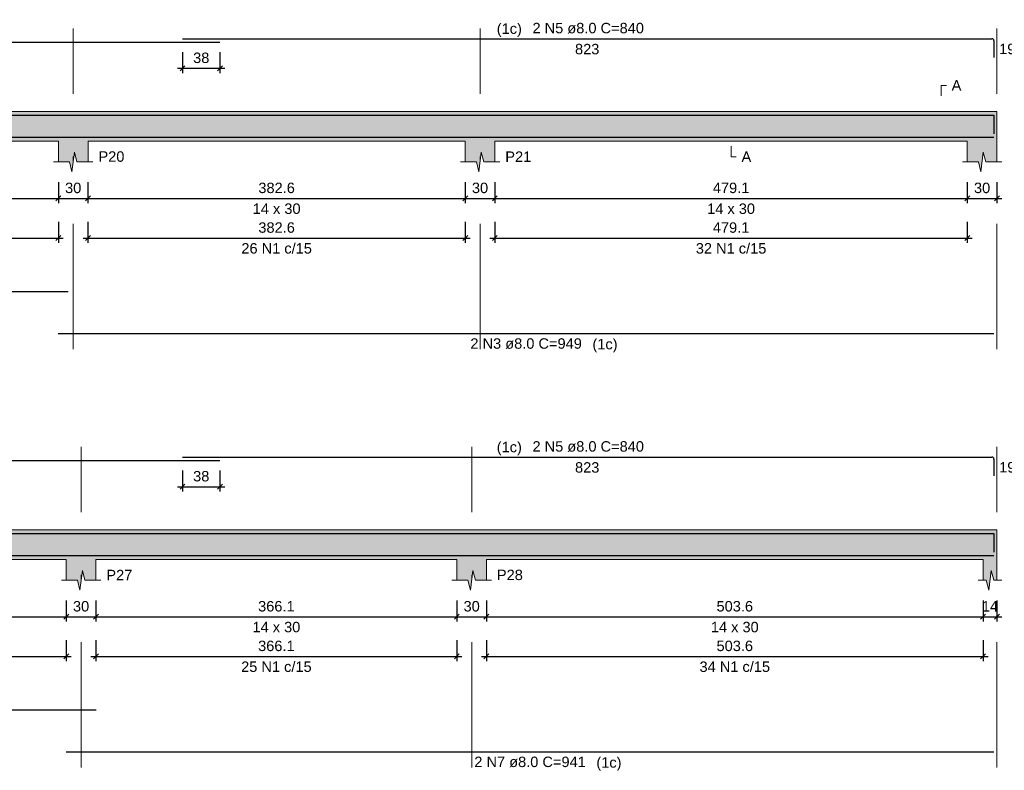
# Model space of a CAD drawing. Header units: millimetres. Extents: x 1852 to 2571, y -668 to -390.
# Tile 70 of 84: x 2524 to 2544, y -529 to -514. Entities that reach past the tile are written whole.
import ezdxf

# ---------------------------------------------------------------- set-up
doc = ezdxf.new("R2010")
doc.units = ezdxf.units.MM
doc.linetypes.add('DASHDOT', pattern=[25.4, 12.7, -6.35, 0, -6.35])
for name, color, linetype, lineweight in [('Descrição da armadura', 7, 'Continuous', 5), ('DT-Barras na forma', 1, 'Continuous', 30), ('DT-Barras rebatidas', 1, 'Continuous', 30), ('DT-Cotas', 9, 'Continuous', 5), ('DT-Forma', 5, 'Continuous', 5), ('DT-Hachura forma vigas', 252, 'Continuous', 5), ('DT-Pontilhado', 9, 'DASHDOT', 5), ('DT-Textos', 7, 'Continuous', 5), ('Textos armaduras', 7, 'Continuous', 5)]:
    doc.layers.add(name, color=color, linetype=linetype, lineweight=lineweight)
doc.styles.add('ARIAL', font='arial.ttf')
doc.styles.get("Standard").update_dxf_attribs({"font": 'arial.ttf'})
doc.dimstyles.new('UM_50.000000', dxfattribs={"dimtxt": 0.18, "dimasz": 0.1, "dimexe": 0.1, "dimexo": 0.2, "dimgap": 0, "dimtad": 1, "dimtih": 1, "dimtoh": 1, "dimdec": 1, "dimlfac": 50, "dimzin": 0, "dimdsep": 46, "dimtxsty": 'Standard', "dimcen": 0.09, "dimdle": 0.1, "dimadec": 1, "dimazin": 2, "dimtfac": 1, "dimtdec": 4, "dimtofl": 0, "dimtmove": 0, "dimatfit": 3, "dimfxl": 1, "dimtolj": 1, "dimarcsym": 0})

# ---------------------------------------------------------------- blocks, each defined once
blk = doc.blocks.new('_Oblique')
at = {"color": 0, "linetype": 'ByBlock', "lineweight": -2}
blk.add_line((-0.5, -0.5), (0.5, 0.5), dxfattribs=at)
blk = doc.blocks.new('*D1386')
at = {"layer": 'DT-Cotas', "color": 0, "lineweight": -2, "transparency": 16777216}
for p, q in [((2516.127, -516.913), (2516.127, -517.342)), ((2524.909, -516.913), (2524.909, -517.342)), ((2516.027, -517.242), (2525.009, -517.242))]:
    blk.add_line(p, q, dxfattribs=at)
at = {"layer": 'DT-Cotas', "color": 0, "lineweight": -2, "transparency": 16777216, "xscale": 0.1, "yscale": 0.1, "zscale": 0.1, "rotation": 180}
blk.add_blockref('_Oblique', (2516.127, -517.242), dxfattribs=at)
at = {"layer": 'DT-Cotas', "color": 0, "lineweight": -2, "transparency": 16777216, "xscale": 0.1, "yscale": 0.1, "zscale": 0.1}
blk.add_blockref('_Oblique', (2524.909, -517.242), dxfattribs=at)
at = {"layer": 'DT-Cotas', "color": 7, "transparency": 16777216, "insert": (2520.518, -517.03), "char_height": 0.2118, "attachment_point": 5, "rotation": 0.0057, "style": 'ARIAL'}
blk.add_mtext('\\A1;439.1', dxfattribs=at)
blk = doc.blocks.new('*D1387')
at = {"layer": 'DT-Cotas', "color": 0, "lineweight": -2, "transparency": 16777216}
for p, q in [((2524.909, -516.913), (2524.909, -517.342)), ((2525.509, -516.913), (2525.509, -517.342)), ((2524.809, -517.242), (2525.609, -517.242))]:
    blk.add_line(p, q, dxfattribs=at)
at = {"layer": 'DT-Cotas', "color": 0, "lineweight": -2, "transparency": 16777216, "xscale": 0.1, "yscale": 0.1, "zscale": 0.1, "rotation": 180}
blk.add_blockref('_Oblique', (2524.909, -517.242), dxfattribs=at)
at = {"layer": 'DT-Cotas', "color": 0, "lineweight": -2, "transparency": 16777216, "xscale": 0.1, "yscale": 0.1, "zscale": 0.1}
blk.add_blockref('_Oblique', (2525.509, -517.242), dxfattribs=at)
at = {"layer": 'DT-Cotas', "color": 7, "transparency": 16777216, "insert": (2525.209, -517.03), "char_height": 0.2118, "attachment_point": 5, "rotation": 0.0057, "style": 'ARIAL'}
blk.add_mtext('\\A1;30', dxfattribs=at)
blk = doc.blocks.new('*D1388')
at = {"layer": 'DT-Cotas', "color": 0, "lineweight": -2, "transparency": 16777216}
for p, q in [((2525.509, -516.913), (2525.509, -517.342)), ((2533.161, -516.913), (2533.161, -517.342)), ((2525.409, -517.242), (2533.261, -517.242))]:
    blk.add_line(p, q, dxfattribs=at)
at = {"layer": 'DT-Cotas', "color": 0, "lineweight": -2, "transparency": 16777216, "xscale": 0.1, "yscale": 0.1, "zscale": 0.1, "rotation": 180}
blk.add_blockref('_Oblique', (2525.509, -517.242), dxfattribs=at)
at = {"layer": 'DT-Cotas', "color": 0, "lineweight": -2, "transparency": 16777216, "xscale": 0.1, "yscale": 0.1, "zscale": 0.1}
blk.add_blockref('_Oblique', (2533.161, -517.242), dxfattribs=at)
at = {"layer": 'DT-Cotas', "color": 7, "transparency": 16777216, "insert": (2529.335, -517.03), "char_height": 0.2118, "attachment_point": 5, "rotation": 0.0057, "style": 'ARIAL'}
blk.add_mtext('\\A1;382.6', dxfattribs=at)
blk = doc.blocks.new('*D1389')
at = {"layer": 'DT-Cotas', "color": 0, "lineweight": -2, "transparency": 16777216}
for p, q in [((2533.161, -516.913), (2533.161, -517.342)), ((2533.761, -516.913), (2533.761, -517.342)), ((2533.061, -517.242), (2533.861, -517.242))]:
    blk.add_line(p, q, dxfattribs=at)
at = {"layer": 'DT-Cotas', "color": 0, "lineweight": -2, "transparency": 16777216, "xscale": 0.1, "yscale": 0.1, "zscale": 0.1, "rotation": 180}
blk.add_blockref('_Oblique', (2533.161, -517.242), dxfattribs=at)
at = {"layer": 'DT-Cotas', "color": 0, "lineweight": -2, "transparency": 16777216, "xscale": 0.1, "yscale": 0.1, "zscale": 0.1}
blk.add_blockref('_Oblique', (2533.761, -517.242), dxfattribs=at)
at = {"layer": 'DT-Cotas', "color": 7, "transparency": 16777216, "insert": (2533.461, -517.03), "char_height": 0.2118, "attachment_point": 5, "rotation": 0.0057, "style": 'ARIAL'}
blk.add_mtext('\\A1;30', dxfattribs=at)
blk = doc.blocks.new('*D1390')
at = {"layer": 'DT-Cotas', "color": 0, "lineweight": -2, "transparency": 16777216}
for p, q in [((2533.761, -516.913), (2533.761, -517.342)), ((2543.344, -516.913), (2543.344, -517.342)), ((2533.661, -517.242), (2543.444, -517.242))]:
    blk.add_line(p, q, dxfattribs=at)
at = {"layer": 'DT-Cotas', "color": 0, "lineweight": -2, "transparency": 16777216, "xscale": 0.1, "yscale": 0.1, "zscale": 0.1, "rotation": 180}
blk.add_blockref('_Oblique', (2533.761, -517.242), dxfattribs=at)
at = {"layer": 'DT-Cotas', "color": 0, "lineweight": -2, "transparency": 16777216, "xscale": 0.1, "yscale": 0.1, "zscale": 0.1}
blk.add_blockref('_Oblique', (2543.344, -517.242), dxfattribs=at)
at = {"layer": 'DT-Cotas', "color": 7, "transparency": 16777216, "insert": (2538.553, -517.03), "char_height": 0.2118, "attachment_point": 5, "rotation": 0.0057, "style": 'ARIAL'}
blk.add_mtext('\\A1;479.1', dxfattribs=at)
blk = doc.blocks.new('*D1391')
at = {"layer": 'DT-Cotas', "color": 0, "lineweight": -2, "transparency": 16777216}
for p, q in [((2543.344, -516.913), (2543.344, -517.342)), ((2543.944, -516.913), (2543.944, -517.342)), ((2543.244, -517.242), (2544.044, -517.242))]:
    blk.add_line(p, q, dxfattribs=at)
at = {"layer": 'DT-Cotas', "color": 0, "lineweight": -2, "transparency": 16777216, "xscale": 0.1, "yscale": 0.1, "zscale": 0.1, "rotation": 180}
blk.add_blockref('_Oblique', (2543.344, -517.242), dxfattribs=at)
at = {"layer": 'DT-Cotas', "color": 0, "lineweight": -2, "transparency": 16777216, "xscale": 0.1, "yscale": 0.1, "zscale": 0.1}
blk.add_blockref('_Oblique', (2543.944, -517.242), dxfattribs=at)
at = {"layer": 'DT-Cotas', "color": 7, "transparency": 16777216, "insert": (2543.644, -517.03), "char_height": 0.2118, "attachment_point": 5, "rotation": 0.0057, "style": 'ARIAL'}
blk.add_mtext('\\A1;30', dxfattribs=at)
blk = doc.blocks.new('*D1393')
at = {"layer": 'DT-Cotas', "color": 0, "lineweight": -2, "transparency": 16777216}
for p, q in [((2516.127, -517.718), (2516.127, -518.147)), ((2524.909, -517.718), (2524.909, -518.147)), ((2516.027, -518.047), (2525.009, -518.047))]:
    blk.add_line(p, q, dxfattribs=at)
at = {"layer": 'DT-Cotas', "color": 0, "lineweight": -2, "transparency": 16777216, "xscale": 0.1, "yscale": 0.1, "zscale": 0.1, "rotation": 180}
blk.add_blockref('_Oblique', (2516.127, -518.047), dxfattribs=at)
at = {"layer": 'DT-Cotas', "color": 0, "lineweight": -2, "transparency": 16777216, "xscale": 0.1, "yscale": 0.1, "zscale": 0.1}
blk.add_blockref('_Oblique', (2524.909, -518.047), dxfattribs=at)
at = {"layer": 'DT-Cotas', "color": 7, "transparency": 16777216, "insert": (2520.518, -517.835), "char_height": 0.2118, "attachment_point": 5, "rotation": 0.0057, "style": 'ARIAL'}
blk.add_mtext('\\A1;439.1', dxfattribs=at)
blk = doc.blocks.new('*D1394')
at = {"layer": 'DT-Cotas', "color": 0, "lineweight": -2, "transparency": 16777216}
for p, q in [((2525.509, -517.718), (2525.509, -518.147)), ((2533.161, -517.718), (2533.161, -518.147)), ((2525.409, -518.047), (2533.261, -518.047))]:
    blk.add_line(p, q, dxfattribs=at)
at = {"layer": 'DT-Cotas', "color": 0, "lineweight": -2, "transparency": 16777216, "xscale": 0.1, "yscale": 0.1, "zscale": 0.1, "rotation": 180}
blk.add_blockref('_Oblique', (2525.509, -518.047), dxfattribs=at)
at = {"layer": 'DT-Cotas', "color": 0, "lineweight": -2, "transparency": 16777216, "xscale": 0.1, "yscale": 0.1, "zscale": 0.1}
blk.add_blockref('_Oblique', (2533.161, -518.047), dxfattribs=at)
at = {"layer": 'DT-Cotas', "color": 7, "transparency": 16777216, "insert": (2529.335, -517.835), "char_height": 0.2118, "attachment_point": 5, "rotation": 0.0057, "style": 'ARIAL'}
blk.add_mtext('\\A1;382.6', dxfattribs=at)
blk = doc.blocks.new('*D1395')
at = {"layer": 'DT-Cotas', "color": 0, "lineweight": -2, "transparency": 16777216}
for p, q in [((2533.761, -517.718), (2533.761, -518.147)), ((2543.344, -517.718), (2543.344, -518.147)), ((2533.661, -518.047), (2543.444, -518.047))]:
    blk.add_line(p, q, dxfattribs=at)
at = {"layer": 'DT-Cotas', "color": 0, "lineweight": -2, "transparency": 16777216, "xscale": 0.1, "yscale": 0.1, "zscale": 0.1, "rotation": 180}
blk.add_blockref('_Oblique', (2533.761, -518.047), dxfattribs=at)
at = {"layer": 'DT-Cotas', "color": 0, "lineweight": -2, "transparency": 16777216, "xscale": 0.1, "yscale": 0.1, "zscale": 0.1}
blk.add_blockref('_Oblique', (2543.344, -518.047), dxfattribs=at)
at = {"layer": 'DT-Cotas', "color": 7, "transparency": 16777216, "insert": (2538.553, -517.835), "char_height": 0.2118, "attachment_point": 5, "rotation": 0.0057, "style": 'ARIAL'}
blk.add_mtext('\\A1;479.1', dxfattribs=at)
blk = doc.blocks.new('*D1396')
at = {"layer": 'DT-Cotas', "color": 0, "lineweight": -2, "transparency": 16777216}
for p, q in [((2527.426, -514.273), (2527.426, -514.702)), ((2528.186, -514.273), (2528.186, -514.702)), ((2527.326, -514.602), (2528.286, -514.602))]:
    blk.add_line(p, q, dxfattribs=at)
at = {"layer": 'DT-Cotas', "color": 0, "lineweight": -2, "transparency": 16777216, "xscale": 0.1, "yscale": 0.1, "zscale": 0.1, "rotation": 180}
blk.add_blockref('_Oblique', (2527.426, -514.602), dxfattribs=at)
at = {"layer": 'DT-Cotas', "color": 0, "lineweight": -2, "transparency": 16777216, "xscale": 0.1, "yscale": 0.1, "zscale": 0.1}
blk.add_blockref('_Oblique', (2528.186, -514.602), dxfattribs=at)
at = {"layer": 'DT-Cotas', "color": 7, "transparency": 16777216, "insert": (2527.806, -514.39), "char_height": 0.2118, "attachment_point": 5, "rotation": 0.0057, "style": 'ARIAL'}
blk.add_mtext('\\A1;38', dxfattribs=at)
blk = doc.blocks.new('*D1411')
at = {"layer": 'DT-Cotas', "color": 0, "lineweight": -2, "transparency": 16777216}
for p, q in [((2516.127, -525.404), (2516.127, -525.833)), ((2525.069, -525.404), (2525.069, -525.833)), ((2516.027, -525.733), (2525.169, -525.733))]:
    blk.add_line(p, q, dxfattribs=at)
at = {"layer": 'DT-Cotas', "color": 0, "lineweight": -2, "transparency": 16777216, "xscale": 0.1, "yscale": 0.1, "zscale": 0.1, "rotation": 180}
blk.add_blockref('_Oblique', (2516.127, -525.733), dxfattribs=at)
at = {"layer": 'DT-Cotas', "color": 0, "lineweight": -2, "transparency": 16777216, "xscale": 0.1, "yscale": 0.1, "zscale": 0.1}
blk.add_blockref('_Oblique', (2525.069, -525.733), dxfattribs=at)
at = {"layer": 'DT-Cotas', "color": 7, "transparency": 16777216, "insert": (2520.598, -525.522), "char_height": 0.2118, "attachment_point": 5, "rotation": 0.0057, "style": 'ARIAL'}
blk.add_mtext('\\A1;447.1', dxfattribs=at)
blk = doc.blocks.new('*D1412')
at = {"layer": 'DT-Cotas', "color": 0, "lineweight": -2, "transparency": 16777216}
for p, q in [((2525.069, -525.404), (2525.069, -525.833)), ((2525.669, -525.404), (2525.669, -525.833)), ((2524.969, -525.733), (2525.769, -525.733))]:
    blk.add_line(p, q, dxfattribs=at)
at = {"layer": 'DT-Cotas', "color": 0, "lineweight": -2, "transparency": 16777216, "xscale": 0.1, "yscale": 0.1, "zscale": 0.1, "rotation": 180}
blk.add_blockref('_Oblique', (2525.069, -525.733), dxfattribs=at)
at = {"layer": 'DT-Cotas', "color": 0, "lineweight": -2, "transparency": 16777216, "xscale": 0.1, "yscale": 0.1, "zscale": 0.1}
blk.add_blockref('_Oblique', (2525.669, -525.733), dxfattribs=at)
at = {"layer": 'DT-Cotas', "color": 7, "transparency": 16777216, "insert": (2525.369, -525.522), "char_height": 0.2118, "attachment_point": 5, "rotation": 0.0057, "style": 'ARIAL'}
blk.add_mtext('\\A1;30', dxfattribs=at)
blk = doc.blocks.new('*D1413')
at = {"layer": 'DT-Cotas', "color": 0, "lineweight": -2, "transparency": 16777216}
for p, q in [((2525.669, -525.404), (2525.669, -525.833)), ((2532.991, -525.404), (2532.991, -525.833)), ((2525.569, -525.733), (2533.091, -525.733))]:
    blk.add_line(p, q, dxfattribs=at)
at = {"layer": 'DT-Cotas', "color": 0, "lineweight": -2, "transparency": 16777216, "xscale": 0.1, "yscale": 0.1, "zscale": 0.1, "rotation": 180}
blk.add_blockref('_Oblique', (2525.669, -525.733), dxfattribs=at)
at = {"layer": 'DT-Cotas', "color": 0, "lineweight": -2, "transparency": 16777216, "xscale": 0.1, "yscale": 0.1, "zscale": 0.1}
blk.add_blockref('_Oblique', (2532.991, -525.733), dxfattribs=at)
at = {"layer": 'DT-Cotas', "color": 7, "transparency": 16777216, "insert": (2529.33, -525.522), "char_height": 0.2118, "attachment_point": 5, "rotation": 0.0057, "style": 'ARIAL'}
blk.add_mtext('\\A1;366.1', dxfattribs=at)
blk = doc.blocks.new('*D1414')
at = {"layer": 'DT-Cotas', "color": 0, "lineweight": -2, "transparency": 16777216}
for p, q in [((2532.991, -525.404), (2532.991, -525.833)), ((2533.591, -525.404), (2533.591, -525.833)), ((2532.891, -525.733), (2533.691, -525.733))]:
    blk.add_line(p, q, dxfattribs=at)
at = {"layer": 'DT-Cotas', "color": 0, "lineweight": -2, "transparency": 16777216, "xscale": 0.1, "yscale": 0.1, "zscale": 0.1, "rotation": 180}
blk.add_blockref('_Oblique', (2532.991, -525.733), dxfattribs=at)
at = {"layer": 'DT-Cotas', "color": 0, "lineweight": -2, "transparency": 16777216, "xscale": 0.1, "yscale": 0.1, "zscale": 0.1}
blk.add_blockref('_Oblique', (2533.591, -525.733), dxfattribs=at)
at = {"layer": 'DT-Cotas', "color": 7, "transparency": 16777216, "insert": (2533.291, -525.522), "char_height": 0.2118, "attachment_point": 5, "rotation": 0.0057, "style": 'ARIAL'}
blk.add_mtext('\\A1;30', dxfattribs=at)
blk = doc.blocks.new('*D1415')
at = {"layer": 'DT-Cotas', "color": 0, "lineweight": -2, "transparency": 16777216}
for p, q in [((2533.591, -525.404), (2533.591, -525.833)), ((2543.664, -525.404), (2543.664, -525.833)), ((2533.491, -525.733), (2543.764, -525.733))]:
    blk.add_line(p, q, dxfattribs=at)
at = {"layer": 'DT-Cotas', "color": 0, "lineweight": -2, "transparency": 16777216, "xscale": 0.1, "yscale": 0.1, "zscale": 0.1, "rotation": 180}
blk.add_blockref('_Oblique', (2533.591, -525.733), dxfattribs=at)
at = {"layer": 'DT-Cotas', "color": 0, "lineweight": -2, "transparency": 16777216, "xscale": 0.1, "yscale": 0.1, "zscale": 0.1}
blk.add_blockref('_Oblique', (2543.664, -525.733), dxfattribs=at)
at = {"layer": 'DT-Cotas', "color": 7, "transparency": 16777216, "insert": (2538.628, -525.522), "char_height": 0.2118, "attachment_point": 5, "rotation": 0.0057, "style": 'ARIAL'}
blk.add_mtext('\\A1;503.6', dxfattribs=at)
blk = doc.blocks.new('*D1416')
at = {"layer": 'DT-Cotas', "color": 0, "lineweight": -2, "transparency": 16777216}
for p, q in [((2543.664, -525.404), (2543.664, -525.833)), ((2543.944, -525.404), (2543.944, -525.833)), ((2543.564, -525.733), (2544.044, -525.733))]:
    blk.add_line(p, q, dxfattribs=at)
at = {"layer": 'DT-Cotas', "color": 0, "lineweight": -2, "transparency": 16777216, "xscale": 0.1, "yscale": 0.1, "zscale": 0.1, "rotation": 180}
blk.add_blockref('_Oblique', (2543.664, -525.733), dxfattribs=at)
at = {"layer": 'DT-Cotas', "color": 0, "lineweight": -2, "transparency": 16777216, "xscale": 0.1, "yscale": 0.1, "zscale": 0.1}
blk.add_blockref('_Oblique', (2543.944, -525.733), dxfattribs=at)
at = {"layer": 'DT-Cotas', "color": 7, "transparency": 16777216, "insert": (2543.804, -525.522), "char_height": 0.2118, "attachment_point": 5, "rotation": 0.0057, "style": 'ARIAL'}
blk.add_mtext('\\A1;14', dxfattribs=at)
blk = doc.blocks.new('*D1418')
at = {"layer": 'DT-Cotas', "color": 0, "lineweight": -2, "transparency": 16777216}
for p, q in [((2516.127, -526.209), (2516.127, -526.638)), ((2525.069, -526.209), (2525.069, -526.638)), ((2516.027, -526.538), (2525.169, -526.538))]:
    blk.add_line(p, q, dxfattribs=at)
at = {"layer": 'DT-Cotas', "color": 0, "lineweight": -2, "transparency": 16777216, "xscale": 0.1, "yscale": 0.1, "zscale": 0.1, "rotation": 180}
blk.add_blockref('_Oblique', (2516.127, -526.538), dxfattribs=at)
at = {"layer": 'DT-Cotas', "color": 0, "lineweight": -2, "transparency": 16777216, "xscale": 0.1, "yscale": 0.1, "zscale": 0.1}
blk.add_blockref('_Oblique', (2525.069, -526.538), dxfattribs=at)
at = {"layer": 'DT-Cotas', "color": 7, "transparency": 16777216, "insert": (2520.598, -526.326), "char_height": 0.2118, "attachment_point": 5, "rotation": 0.0057, "style": 'ARIAL'}
blk.add_mtext('\\A1;447.1', dxfattribs=at)
blk = doc.blocks.new('*D1419')
at = {"layer": 'DT-Cotas', "color": 0, "lineweight": -2, "transparency": 16777216}
for p, q in [((2525.669, -526.209), (2525.669, -526.638)), ((2532.991, -526.209), (2532.991, -526.638)), ((2525.569, -526.538), (2533.091, -526.538))]:
    blk.add_line(p, q, dxfattribs=at)
at = {"layer": 'DT-Cotas', "color": 0, "lineweight": -2, "transparency": 16777216, "xscale": 0.1, "yscale": 0.1, "zscale": 0.1, "rotation": 180}
blk.add_blockref('_Oblique', (2525.669, -526.538), dxfattribs=at)
at = {"layer": 'DT-Cotas', "color": 0, "lineweight": -2, "transparency": 16777216, "xscale": 0.1, "yscale": 0.1, "zscale": 0.1}
blk.add_blockref('_Oblique', (2532.991, -526.538), dxfattribs=at)
at = {"layer": 'DT-Cotas', "color": 7, "transparency": 16777216, "insert": (2529.33, -526.326), "char_height": 0.2118, "attachment_point": 5, "rotation": 0.0057, "style": 'ARIAL'}
blk.add_mtext('\\A1;366.1', dxfattribs=at)
blk = doc.blocks.new('*D1420')
at = {"layer": 'DT-Cotas', "color": 0, "lineweight": -2, "transparency": 16777216}
for p, q in [((2533.591, -526.209), (2533.591, -526.638)), ((2543.664, -526.209), (2543.664, -526.638)), ((2533.491, -526.538), (2543.764, -526.538))]:
    blk.add_line(p, q, dxfattribs=at)
at = {"layer": 'DT-Cotas', "color": 0, "lineweight": -2, "transparency": 16777216, "xscale": 0.1, "yscale": 0.1, "zscale": 0.1, "rotation": 180}
blk.add_blockref('_Oblique', (2533.591, -526.538), dxfattribs=at)
at = {"layer": 'DT-Cotas', "color": 0, "lineweight": -2, "transparency": 16777216, "xscale": 0.1, "yscale": 0.1, "zscale": 0.1}
blk.add_blockref('_Oblique', (2543.664, -526.538), dxfattribs=at)
at = {"layer": 'DT-Cotas', "color": 7, "transparency": 16777216, "insert": (2538.628, -526.326), "char_height": 0.2118, "attachment_point": 5, "rotation": 0.0057, "style": 'ARIAL'}
blk.add_mtext('\\A1;503.6', dxfattribs=at)
blk = doc.blocks.new('*D1421')
at = {"layer": 'DT-Cotas', "color": 0, "lineweight": -2, "transparency": 16777216}
for p, q in [((2527.426, -522.764), (2527.426, -523.193)), ((2528.186, -522.764), (2528.186, -523.193)), ((2527.326, -523.093), (2528.286, -523.093))]:
    blk.add_line(p, q, dxfattribs=at)
at = {"layer": 'DT-Cotas', "color": 0, "lineweight": -2, "transparency": 16777216, "xscale": 0.1, "yscale": 0.1, "zscale": 0.1, "rotation": 180}
blk.add_blockref('_Oblique', (2527.426, -523.093), dxfattribs=at)
at = {"layer": 'DT-Cotas', "color": 0, "lineweight": -2, "transparency": 16777216, "xscale": 0.1, "yscale": 0.1, "zscale": 0.1}
blk.add_blockref('_Oblique', (2528.186, -523.093), dxfattribs=at)
at = {"layer": 'DT-Cotas', "color": 7, "transparency": 16777216, "insert": (2527.806, -522.882), "char_height": 0.2118, "attachment_point": 5, "rotation": 0.0057, "style": 'ARIAL'}
blk.add_mtext('\\A1;38', dxfattribs=at)

msp = doc.modelspace()

# ---------------------------------------------------------------- hatches: boundary and pattern name
at = {"layer": 'DT-Hachura forma vigas', "linetype": 'Continuous'}
for points in [[(2543.9443, -516.501), (2543.9443, -516.0774), (2543.9443, -515.4774), (2543.3443, -515.4774), (2533.7615, -515.4774), (2533.1615, -515.4774), (2525.5095, -515.4774), (2524.9095, -515.4774), (2516.1269, -515.4774), (2515.5269, -515.4774), (2505.1035, -515.4774), (2504.5035, -515.4774), (2504.5035, -516.0774), (2504.5035, -516.501), (2504.7285, -516.501), (2504.7785, -516.701), (2504.8285, -516.301), (2504.8785, -516.501), (2505.1035, -516.501), (2505.1035, -516.0774), (2515.5269, -516.0774), (2515.5269, -516.501), (2515.7519, -516.501), (2515.8019, -516.701), (2515.8519, -516.301), (2515.9019, -516.501), (2516.1269, -516.501), (2516.1269, -516.0774), (2524.9095, -516.0774), (2524.9095, -516.501), (2525.1345, -516.501), (2525.1845, -516.701), (2525.2345, -516.301), (2525.2845, -516.501), (2525.5095, -516.501), (2525.5095, -516.0774), (2533.1615, -516.0774), (2533.1615, -516.501), (2533.3865, -516.501), (2533.4365, -516.701), (2533.4865, -516.301), (2533.5365, -516.501), (2533.7615, -516.501), (2533.7615, -516.0774), (2543.3443, -516.0774), (2543.3443, -516.501), (2543.5693, -516.501), (2543.6193, -516.701), (2543.6693, -516.301), (2543.7193, -516.501), (2543.9443, -516.501)], [(2543.9443, -524.9921), (2543.9443, -524.5685), (2543.9443, -523.9685), (2543.6643, -523.9685), (2533.5915, -523.9685), (2532.9915, -523.9685), (2525.6695, -523.9685), (2525.0695, -523.9685), (2516.1269, -523.9685), (2515.5269, -523.9685), (2504.7835, -523.9685), (2504.5035, -523.9685), (2504.5035, -524.5685), (2504.5035, -524.9921), (2504.5685, -524.9921), (2504.6185, -525.1921), (2504.6685, -524.7921), (2504.7185, -524.9921), (2504.7835, -524.9921), (2504.7835, -524.5685), (2515.5269, -524.5685), (2515.5269, -524.9921), (2515.7519, -524.9921), (2515.8019, -525.1921), (2515.8519, -524.7921), (2515.9019, -524.9921), (2516.1269, -524.9921), (2516.1269, -524.5685), (2525.0695, -524.5685), (2525.0695, -524.9921), (2525.2945, -524.9921), (2525.3445, -525.1921), (2525.3945, -524.7921), (2525.4445, -524.9921), (2525.6695, -524.9921), (2525.6695, -524.5685), (2532.9915, -524.5685), (2532.9915, -524.9921), (2533.2165, -524.9921), (2533.2665, -525.1921), (2533.3165, -524.7921), (2533.3665, -524.9921), (2533.5915, -524.9921), (2533.5915, -524.5685), (2543.6643, -524.5685), (2543.6643, -524.9921), (2543.7293, -524.9921), (2543.7793, -525.1921), (2543.8293, -524.7921), (2543.8793, -524.9921), (2543.9443, -524.9921)]]:
    msp.add_hatch(color=256, dxfattribs=at).paths.add_polyline_path(points)

# ---------------------------------------------------------------- linework, layer by layer
at = {"layer": 'DT-Barras na forma'}
for points in [[(2504.5635, -515.9331), (2504.5635, -515.5554), (2528.1858, -515.5554)], [(2527.4258, -515.5554), (2543.8843, -515.5554), (2543.8843, -515.9331)], [(2504.5635, -515.9994), (2525.1095, -515.9994)], [(2524.9068, -515.9994), (2543.8843, -515.9994)], [(2504.5635, -524.4242), (2504.5635, -524.0465), (2528.1858, -524.0465)], [(2527.4258, -524.0465), (2543.8843, -524.0465), (2543.8843, -524.4242)], [(2504.5635, -524.4905), (2525.6722, -524.4905)], [(2525.0668, -524.4905), (2543.8843, -524.4905)]]:
    msp.add_lwpolyline(points, dxfattribs=at)
at = {"layer": 'DT-Barras rebatidas'}
for p, q in [((2527.4258, -514.0022), (2543.8443, -514.0022)), ((2543.8843, -514.0422), (2543.8843, -514.3799)), ((2504.6035, -514.0728), (2528.1858, -514.0728)), ((2504.5635, -519.134), (2525.1095, -519.134)), ((2524.9068, -519.9812), (2543.8843, -519.9812)), ((2504.6035, -522.5639), (2528.1858, -522.5639)), ((2527.4258, -522.4933), (2543.8443, -522.4933)), ((2543.8843, -522.5333), (2543.8843, -522.871)), ((2504.5635, -527.6251), (2525.6722, -527.6251)), ((2525.0668, -528.4723), (2543.8843, -528.4723))]:
    msp.add_line(p, q, dxfattribs=at)
for centre in [(2543.8443, -514.0422), (2543.8443, -522.5333)]:
    msp.add_arc(centre, 0.04, 0, 90, dxfattribs=at)
at = {"layer": 'DT-Forma'}
for p, q in [((2516.1269, -515.4774), (2524.9095, -515.4774)), ((2524.9095, -515.4774), (2525.5095, -515.4774)), ((2525.5095, -515.4774), (2533.1615, -515.4774)), ((2533.1615, -515.4774), (2533.7615, -515.4774)), ((2533.7615, -515.4774), (2543.3443, -515.4774)), ((2543.3443, -515.4774), (2543.9443, -515.4774)), ((2516.1269, -516.0774), (2524.9095, -516.0774)), ((2524.9095, -516.0774), (2524.9095, -516.501)), ((2525.5095, -516.501), (2525.5095, -516.0774)), ((2525.5095, -516.0774), (2533.1615, -516.0774)), ((2533.1615, -516.0774), (2533.1615, -516.501)), ((2533.7615, -516.501), (2533.7615, -516.0774)), ((2533.7615, -516.0774), (2543.3443, -516.0774)), ((2543.3443, -516.0774), (2543.3443, -516.501)), ((2543.9443, -516.501), (2543.9443, -516.0774)), ((2525.1845, -516.701), (2525.2345, -516.301)), ((2525.2345, -516.301), (2525.2845, -516.501)), ((2533.4365, -516.701), (2533.4865, -516.301)), ((2533.4865, -516.301), (2533.5365, -516.501)), ((2543.6193, -516.701), (2543.6693, -516.301)), ((2543.6693, -516.301), (2543.7193, -516.501)), ((2524.8095, -516.501), (2525.1345, -516.501)), ((2525.1345, -516.501), (2525.1845, -516.701)), ((2525.2845, -516.501), (2525.6095, -516.501)), ((2533.0615, -516.501), (2533.3865, -516.501)), ((2533.3865, -516.501), (2533.4365, -516.701)), ((2533.5365, -516.501), (2533.8615, -516.501)), ((2543.2443, -516.501), (2543.5693, -516.501)), ((2543.5693, -516.501), (2543.6193, -516.701)), ((2543.7193, -516.501), (2544.0443, -516.501)), ((2516.1269, -523.9685), (2525.0695, -523.9685)), ((2525.0695, -523.9685), (2525.6695, -523.9685)), ((2525.6695, -523.9685), (2532.9915, -523.9685)), ((2532.9915, -523.9685), (2533.5915, -523.9685)), ((2533.5915, -523.9685), (2543.6643, -523.9685)), ((2543.6643, -523.9685), (2543.9443, -523.9685)), ((2516.1269, -524.5685), (2525.0695, -524.5685)), ((2525.0695, -524.5685), (2525.0695, -524.9921)), ((2525.6695, -524.9921), (2525.6695, -524.5685)), ((2525.6695, -524.5685), (2532.9915, -524.5685)), ((2532.9915, -524.5685), (2532.9915, -524.9921)), ((2533.5915, -524.9921), (2533.5915, -524.5685)), ((2533.5915, -524.5685), (2543.6643, -524.5685)), ((2543.6643, -524.5685), (2543.6643, -524.9921)), ((2543.9443, -524.9921), (2543.9443, -524.5685)), ((2525.3445, -525.1921), (2525.3945, -524.7921)), ((2525.3945, -524.7921), (2525.4445, -524.9921)), ((2533.2665, -525.1921), (2533.3165, -524.7921)), ((2533.3165, -524.7921), (2533.3665, -524.9921)), ((2543.7793, -525.1921), (2543.8293, -524.7921)), ((2543.8293, -524.7921), (2543.8793, -524.9921)), ((2524.9695, -524.9921), (2525.2945, -524.9921)), ((2525.2945, -524.9921), (2525.3445, -525.1921)), ((2525.4445, -524.9921), (2525.7695, -524.9921)), ((2532.8915, -524.9921), (2533.2165, -524.9921)), ((2533.2165, -524.9921), (2533.2665, -525.1921)), ((2533.3665, -524.9921), (2533.6915, -524.9921)), ((2543.5643, -524.9921), (2543.7293, -524.9921)), ((2543.7293, -524.9921), (2543.7793, -525.1921)), ((2543.8793, -524.9921), (2544.0443, -524.9921))]:
    msp.add_line(p, q, dxfattribs=at)
at = {"layer": 'DT-Forma', "linetype": 'Continuous'}
for p, q in [((2543.9443, -515.4774), (2543.9443, -516.0774)), ((2543.9443, -523.9685), (2543.9443, -524.5685))]:
    msp.add_line(p, q, dxfattribs=at)
at = {"layer": 'DT-Pontilhado', "ltscale": 0.2}
for p, q in [((2525.2095, -520.2989), (2525.2095, -513.7904)), ((2533.4615, -520.2989), (2533.4615, -513.7904)), ((2543.9443, -520.2989), (2543.9443, -513.7904)), ((2525.3695, -528.79), (2525.3695, -522.2815)), ((2533.2915, -528.79), (2533.2915, -522.2815)), ((2543.9443, -528.79), (2543.9443, -522.2815))]:
    msp.add_line(p, q, dxfattribs=at)
at = {"layer": 'DT-Textos'}
for points in [[(2542.8148, -515.1597), (2542.8148, -514.9479), (2542.9207, -514.9479)], [(2538.5529, -516.1833), (2538.5529, -516.3951), (2538.6588, -516.3951)]]:
    msp.add_lwpolyline(points, dxfattribs=at)

# ---------------------------------------------------------------- texts
at = {"layer": 'Descrição da armadura', "linetype": 'Continuous', "char_height": 0.2118, "attachment_point": 8, "line_spacing_factor": 0.798, "style": 'ARIAL'}
for s, insert, width in [('2 N5 ø8.0 C=840', (2535.655, -513.8963), 4.534748), ('26 N1 c/15', (2529.3355, -518.3648), 2.869342), ('32 N1 c/15', (2538.5529, -518.3648), 2.869342), ('2 N3 ø8.0 C=949', (2534.3955, -520.2989), 4.534748), ('2 N5 ø8.0 C=840', (2535.655, -522.3874), 4.534748), ('25 N1 c/15', (2529.3305, -526.8559), 2.869342), ('34 N1 c/15', (2538.6279, -526.8559), 2.869342), ('2 N7 ø8.0 C=941', (2534.4755, -528.79), 4.534748)]:
    msp.add_mtext(s, dxfattribs=dict(at, insert=insert, width=width))
at = {"layer": 'DT-Textos', "char_height": 0.2118, "line_spacing_factor": 0.798, "style": 'ARIAL'}
for s, insert, attachment_point in [('(1c)', (2534.3096, -513.9658), 9), ('A', (2543.0266, -515.0538), 7), ('P20', (2525.7213, -516.501), 7), ('P21', (2533.9733, -516.501), 7), ('A', (2538.7647, -516.501), 7), ('14 x 30', (2529.3355, -517.56), 8), ('14 x 30', (2538.5529, -517.56), 8), ('(1c)', (2535.7406, -520.3688), 7), ('(1c)', (2534.3096, -522.4578), 9), ('P27', (2525.8813, -524.9921), 7), ('P28', (2533.8033, -524.9921), 7), ('14 x 30', (2529.3305, -526.0511), 8), ('14 x 30', (2538.6279, -526.0511), 8), ('(1c)', (2535.8206, -528.8598), 7)]:
    msp.add_mtext(s, dxfattribs=dict(at, insert=insert, attachment_point=attachment_point))
at = {"layer": 'Textos armaduras', "linetype": 'Continuous', "char_height": 0.2118, "attachment_point": 7, "line_spacing_factor": 0.798, "style": 'ARIAL'}
for s, insert, width in [('823', (2535.3876, -514.3199), 0.989858), ('19', (2543.9902, -514.3169), 0.659905), ('823', (2535.3876, -522.811), 0.989858), ('19', (2543.9902, -522.8081), 0.659905)]:
    msp.add_mtext(s, dxfattribs=dict(at, insert=insert, width=width))

# ---------------------------------------------------------------- dimensions: what is measured, and where the dimension line sits
at = {"layer": 'DT-Cotas'}
for base, p1, p2, picture, middle in [((2528.1858, -514.6023), (2527.4258, -514.0728), (2528.1858, -514.0728), '*D1396', (2527.8058, -514.3905)), ((2524.9095, -517.2423), (2516.1269, -516.7128), (2524.9095, -516.7128), '*D1386', (2520.5182, -517.0305)), ((2525.5095, -517.2423), (2524.9095, -516.7128), (2525.5095, -516.7128), '*D1387', (2525.2095, -517.0305)), ((2533.1615, -517.2423), (2525.5095, -516.7128), (2533.1615, -516.7128), '*D1388', (2529.3355, -517.0305)), ((2533.7615, -517.2423), (2533.1615, -516.7128), (2533.7615, -516.7128), '*D1389', (2533.4615, -517.0305)), ((2543.3443, -517.2423), (2533.7615, -516.7128), (2543.3443, -516.7128), '*D1390', (2538.5529, -517.0305)), ((2543.9443, -517.2423), (2543.3443, -516.7128), (2543.9443, -516.7128), '*D1391', (2543.6443, -517.0305)), ((2524.9095, -518.0471), (2516.1269, -517.5176), (2524.9095, -517.5176), '*D1393', (2520.5182, -517.8353)), ((2533.1615, -518.0471), (2525.5095, -517.5176), (2533.1615, -517.5176), '*D1394', (2529.3355, -517.8353)), ((2543.3443, -518.0471), (2533.7615, -517.5176), (2543.3443, -517.5176), '*D1395', (2538.5529, -517.8353)), ((2528.1858, -523.0934), (2527.4258, -522.5639), (2528.1858, -522.5639), '*D1421', (2527.8058, -522.8816)), ((2525.0695, -525.7334), (2516.1269, -525.2039), (2525.0695, -525.2039), '*D1411', (2520.5982, -525.5216)), ((2525.6695, -525.7334), (2525.0695, -525.2039), (2525.6695, -525.2039), '*D1412', (2525.3695, -525.5216)), ((2532.9915, -525.7334), (2525.6695, -525.2039), (2532.9915, -525.2039), '*D1413', (2529.3305, -525.5216)), ((2533.5915, -525.7334), (2532.9915, -525.2039), (2533.5915, -525.2039), '*D1414', (2533.2915, -525.5216)), ((2543.6643, -525.7334), (2533.5915, -525.2039), (2543.6643, -525.2039), '*D1415', (2538.6279, -525.5216)), ((2543.9443, -525.7334), (2543.6643, -525.2039), (2543.9443, -525.2039), '*D1416', (2543.8043, -525.5216)), ((2525.0695, -526.5382), (2516.1269, -526.0087), (2525.0695, -526.0087), '*D1418', (2520.5982, -526.3264)), ((2532.9915, -526.5382), (2525.6695, -526.0087), (2532.9915, -526.0087), '*D1419', (2529.3305, -526.3264)), ((2543.6643, -526.5382), (2533.5915, -526.0087), (2543.6643, -526.0087), '*D1420', (2538.6279, -526.3264))]:
    dim = msp.add_linear_dim(base=base, p1=p1, p2=p2, dimstyle='UM_50.000000', override={"dimtxt": 0.2118, "dimasz": 0.1, "dimexe": 0.1, "dimexo": 0.2, "dimtad": 1, "dimtih": 0, "dimtoh": 0, "dimdec": 1, "dimlfac": 50, "dimzin": 8, "dimtxsty": 'ARIAL', "dimblk": 'Oblique', "dimblk1": 'Oblique', "dimblk2": 'Oblique', "dimsah": 1, "dimdle": 0.1, "dimse1": 0, "dimse2": 0, "dimclrt": 7, "dimadec": 1, "dimazin": 3, "dimtmove": 2, "dimldrblk": 'Oblique'}, dxfattribs=at)
    dim.commit()
    dim.dimension.update_dxf_attribs({"geometry": picture, "text_midpoint": middle, "dimtype": 160, "text_rotation": 0.00573})

doc.saveas('drawing.dxf')
